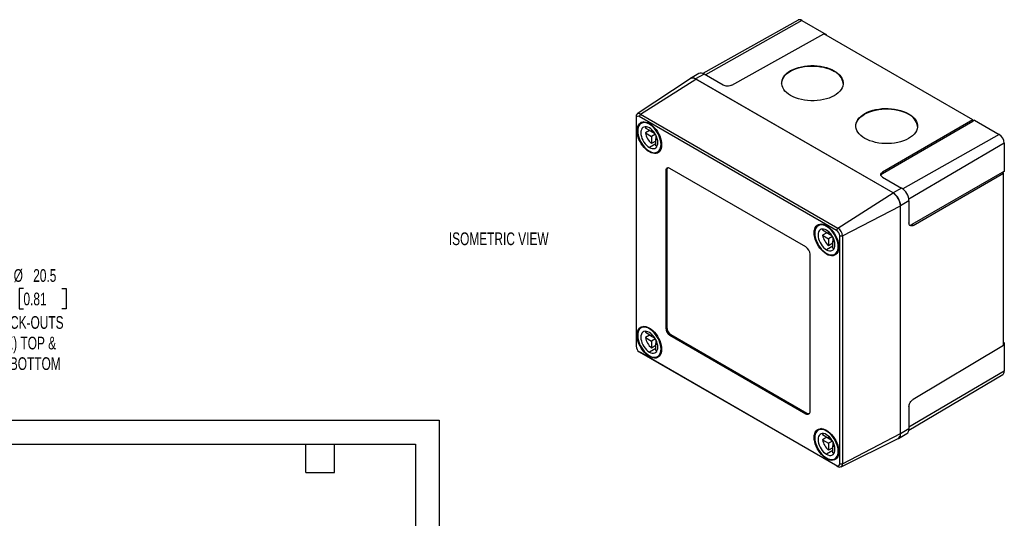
# Model space of a CAD drawing. Header units: millimetres. Extents: x 0 to 543, y 0 to 403.
# Tile 3 of 3: x 209 to 538, y 237 to 403. Entities that reach past the tile are written whole.
import ezdxf

# ---------------------------------------------------------------- set-up
doc = ezdxf.new("R2010")
doc.units = ezdxf.units.MM
doc.header["$LTSCALE"] = 2
doc.layers.add('DIMENSIONS', color=140, linetype='Continuous', lineweight=25)
doc.layers.add('TEXT', color=140, linetype='Continuous', lineweight=25)
doc.styles.add('SLDTEXTSTYLE0', font='TXT', dxfattribs={"width": 0.7})
doc.dimstyles.new('SLDDIMSTYLE2', dxfattribs={"dimtxt": 4.316016, "dimasz": 6.604, "dimexe": 0, "dimexo": 0.0625, "dimgap": 1.079004, "dimtad": 0, "dimtih": 1, "dimtoh": 1, "dimdec": 1, "dimrnd": 1e-09, "dimzin": 12, "dimdsep": 46, "dimtxsty": 'SLDTEXTSTYLE0', "dimsah": 1, "dimcen": 0, "dimadec": 0, "dimazin": 3, "dimtfac": 1, "dimtdec": 1, "dimtofl": 0, "dimtmove": 0, "dimatfit": 3, "dimfxl": 0, "dimfrac": 2, "dimtolj": 1, "dimtzin": 12, "dimarcsym": 0})

# ---------------------------------------------------------------- blocks, each defined once
blk = doc.blocks.new('_D_12')
at = {"layer": 'DIMENSIONS'}
for p, q in [((152.98, 318.16), (183.26, 300.68)), ((210.66, 313.81), (209.21, 313.81)), ((209.21, 313.81), (209.21, 306.95)), ((223.48, 313.81), (224.93, 313.81)), ((224.93, 313.81), (224.93, 306.95)), ((209.21, 306.95), (210.66, 306.95)), ((224.93, 306.95), (223.48, 306.95)), ((183.26, 300.68), (197.9, 300.68))]:
    blk.add_line(p, q, dxfattribs=at)
blk.add_arc((144.11, 323.28), 10.25, 283.9183, 1.7797, dxfattribs=at)
blk.add_solid([(152.98, 318.16), (158.2, 313.98), (159.21, 315.74)], dxfattribs=at)
at = {"layer": 'DIMENSIONS', "attachment_point": 1, "style": 'SLDTEXTSTYLE0'}
for s, insert, char_height in [('%%c', (207.4, 320.23), 4.233), ('20.5', (213.91, 320.23), 4.233), ('0.81', (210.66, 312.41), 4.233), ('KNOCK-OUTS', (197.61, 304.58), 4.233), ('(2X) TOP &', (201.08, 297.72), 4.233), ('(2X) BOTTOM', (197.54, 290.86), 4.2333)]:
    blk.add_mtext(s, dxfattribs=dict(at, insert=insert, char_height=char_height))

msp = doc.modelspace()

# ---------------------------------------------------------------- linework, layer by layer
for p, q in [((468.84, 403.28), (437.14, 385.43)), ((470.03, 403.16), (437.98, 384.98)), ((470.03, 403.16), (478.22, 398.43)), ((446.7, 381.55), (477.38, 398.65)), ((527.1, 369.95), (477.38, 398.65)), ((478.22, 398.43), (477.99, 398.3)), ((478.22, 398.43), (478.22, 398.16)), ((435.78, 385.43), (432.94, 383.83)), ((437.5, 385.25), (434.67, 383.65)), ((443.88, 381.57), (437.5, 385.25)), ((480.85, 386.17), (480.85, 386.33)), ((432.9, 383.72), (415.24, 371.96)), ((416.35, 371.88), (434.71, 383.59)), ((500.51, 345.65), (434.67, 383.65)), ((500.47, 345.62), (434.71, 383.59)), ((414.84, 371), (414.84, 370.49)), ((416.35, 371.88), (415.9, 371.1)), ((481.66, 333.14), (415.9, 371.1)), ((416.35, 371.88), (482.11, 333.91)), ((505.6, 371.88), (505.6, 372.04)), ((414.84, 370.49), (414.84, 294.55)), ((417.43, 369.35), (416.51, 368.82)), ((419.47, 368.66), (419.26, 368.54)), ((527.1, 369.95), (496.95, 352.54)), ((527.1, 369.41), (496.95, 352)), ((527.1, 369.41), (527.1, 369.95)), ((527.67, 369.88), (527.1, 369.57)), ((527.67, 369.88), (535.86, 365.16)), ((419.97, 366.1), (417.94, 367.27)), ((419.35, 366.45), (417.94, 365.63)), ((417.94, 365.63), (419.97, 364.46)), ((419.35, 366.45), (421.13, 365.42)), ((419.97, 366.81), (419.97, 366.1)), ((420.42, 366.36), (419.97, 366.1)), ((421.26, 365.21), (419.97, 364.46)), ((419.97, 364.46), (419.97, 362.12)), ((421.38, 364.99), (421.38, 363.65)), ((535.86, 365.16), (503.77, 346.95)), ((421.38, 362.01), (419.26, 360.79)), ((421.38, 362.93), (419.97, 362.12)), ((421.84, 363.91), (421.38, 363.65)), ((421.38, 363.65), (422, 363.29)), ((421.38, 361.3), (421.38, 363.65)), ((537.56, 362.22), (505.75, 343.53)), ((537.56, 362.22), (537.56, 352.76)), ((419.48, 359.44), (419.26, 359.32)), ((422.01, 359.29), (422.93, 359.82)), ((425.06, 353.19), (424.7, 352.99)), ((424.7, 352.99), (424.7, 300.65)), ((425.06, 353.19), (425.06, 300.85)), ((471.44, 327.64), (426.12, 353.81)), ((496.95, 352.54), (496.95, 352)), ((536.86, 352.5), (506.7, 335.1)), ((507.17, 334.83), (537.33, 352.23)), ((536.86, 352.5), (537.33, 352.23)), ((537.56, 352.76), (537, 352.42)), ((537.33, 294.82), (537.33, 352.23)), ((496.96, 350.93), (503.33, 347.25)), ((482.11, 333.91), (500.47, 345.62)), ((503.33, 347.25), (500.51, 345.65)), ((483.62, 331.29), (502.95, 341.34)), ((502.95, 265.4), (502.95, 341.34)), ((505.79, 343.01), (502.98, 341.36)), ((502.98, 265.34), (502.98, 341.36)), ((505.79, 343.01), (505.79, 335.64)), ((476.47, 335.26), (475.55, 334.73)), ((506.7, 335.1), (507.17, 334.83)), ((479.01, 332.01), (476.98, 333.18)), ((478.39, 332.37), (476.98, 331.55)), ((476.98, 331.55), (479.01, 330.38)), ((478.51, 334.58), (478.3, 334.46)), ((478.39, 332.37), (480.17, 331.34)), ((479.01, 332.72), (479.01, 332.01)), ((479.47, 332.27), (479.01, 332.01)), ((481.66, 333.14), (482.11, 333.91)), ((480.3, 331.12), (479.01, 330.38)), ((479.01, 330.38), (479.01, 328.03)), ((480.42, 328.85), (479.01, 328.03)), ((480.42, 330.9), (480.42, 329.56)), ((480.88, 329.82), (480.42, 329.56)), ((480.42, 329.56), (481.04, 329.2)), ((480.42, 327.21), (480.42, 329.56)), ((482.73, 331.29), (483.62, 331.29)), ((482.73, 255.36), (482.73, 331.29)), ((483.62, 331.29), (483.62, 255.36)), ((472.86, 272.85), (472.86, 325.19)), ((480.42, 327.93), (478.3, 326.7)), ((478.52, 325.36), (478.3, 325.23)), ((481.05, 325.21), (481.97, 325.74)), ((417.43, 301.17), (416.51, 300.64)), ((419.97, 297.91), (417.94, 299.09)), ((419.47, 300.48), (419.26, 300.36)), ((419.97, 298.63), (419.97, 297.91)), ((425.06, 300.85), (424.7, 300.65)), ((419.35, 298.27), (417.94, 297.45)), ((417.94, 297.45), (419.97, 296.28)), ((419.35, 298.27), (421.13, 297.24)), ((420.42, 298.18), (419.97, 297.91)), ((421.26, 297.03), (419.97, 296.28)), ((419.97, 296.28), (419.97, 293.93)), ((421.38, 296.81), (421.38, 295.46)), ((421.84, 295.73), (421.38, 295.46)), ((421.38, 295.46), (422, 295.11)), ((421.38, 293.12), (421.38, 295.46)), ((426.47, 298.4), (426.12, 298.2)), ((426.12, 298.2), (471.44, 272.03)), ((426.47, 298.4), (471.8, 272.24)), ((537.33, 295.79), (537.56, 295.66)), ((537.56, 295.66), (537.33, 295.52)), ((537.56, 295.66), (537.56, 286.2)), ((415.9, 292.7), (481.66, 254.74)), ((416.35, 292.44), (415.9, 292.7)), ((482.11, 254.48), (416.35, 292.44)), ((421.38, 293.83), (419.26, 292.61)), ((421.38, 294.75), (419.97, 293.93)), ((537.33, 294.82), (507.17, 276.8)), ((419.48, 291.26), (419.26, 291.14)), ((422.01, 291.11), (422.93, 291.64)), ((537.56, 286.2), (505.79, 267.53)), ((505.76, 266.58), (537.07, 285.1)), ((505.79, 274.35), (505.79, 266.99)), ((471.8, 272.24), (471.44, 272.03)), ((476.47, 267.08), (475.55, 266.55)), ((478.51, 266.4), (478.3, 266.28)), ((505.79, 266.99), (502.98, 265.34)), ((479.01, 263.83), (476.98, 265)), ((478.39, 264.18), (476.98, 263.37)), ((476.98, 263.37), (479.01, 262.2)), ((478.39, 264.18), (480.17, 263.16)), ((479.01, 264.54), (479.01, 263.83)), ((479.47, 264.09), (479.01, 263.83)), ((480.3, 262.94), (479.01, 262.2)), ((480.42, 262.72), (480.42, 261.38)), ((483.14, 254.35), (502.15, 263.76)), ((483.62, 255.36), (502.95, 265.4)), ((502.27, 263.74), (505.08, 265.41)), ((480.42, 259.75), (478.3, 258.52)), ((479.01, 262.2), (479.01, 259.85)), ((480.42, 260.67), (479.01, 259.85)), ((480.88, 261.64), (480.42, 261.38)), ((480.42, 261.38), (481.04, 261.02)), ((480.42, 259.03), (480.42, 261.38)), ((478.52, 257.18), (478.3, 257.05)), ((481.05, 257.02), (481.97, 257.56)), ((481.66, 254.74), (482.11, 254.48)), ((482.73, 255.36), (483.62, 255.36))]:
    msp.add_line(p, q)
at = {"color": 7, "linetype": 'Continuous'}
for p, q in [((0, 269.88), (349.25, 269.88)), ((349.25, 269.88), (349.25, 0))]:
    msp.add_line(p, q, dxfattribs=at)
at = {"flags": 128}
for points in [[(463.36, 382.22), (463.37, 382.42), (463.48, 383.03), (463.7, 383.63), (464.04, 384.21), (464.47, 384.77), (465.01, 385.3), (465.64, 385.79), (466.36, 386.24), (467.15, 386.65), (468.02, 387), (468.95, 387.31), (469.93, 387.55), (470.95, 387.74), (472, 387.86), (473.07, 387.92), (474.14, 387.91), (475.21, 387.84), (476.26, 387.71), (477.28, 387.51), (478.26, 387.26), (479.19, 386.95), (480.05, 386.58), (480.85, 386.17)], [(466.36, 378.11), (465.64, 378.57), (465.01, 379.07), (464.47, 379.6), (464.04, 380.17), (463.71, 380.75), (463.48, 381.35), (463.37, 381.97), (463.37, 382.58), (463.48, 383.19), (463.71, 383.79), (464.04, 384.37), (464.47, 384.93), (465.01, 385.46), (465.64, 385.95), (466.36, 386.41), (467.16, 386.81), (468.02, 387.17), (468.95, 387.47), (469.93, 387.72), (470.95, 387.9), (472, 388.02), (473.07, 388.08), (474.14, 388.08), (475.21, 388.01), (476.26, 387.87), (477.28, 387.68), (478.26, 387.42), (479.19, 387.11), (480.06, 386.75), (480.85, 386.33)], [(480.85, 386.33), (481.57, 385.87), (482.2, 385.37), (482.74, 384.84), (483.17, 384.27), (483.51, 383.69), (483.73, 383.09), (483.84, 382.48), (483.84, 381.86), (483.73, 381.25), (483.51, 380.65), (483.17, 380.07), (482.74, 379.51), (482.2, 378.98), (481.57, 378.49), (480.85, 378.04), (480.06, 377.63), (479.19, 377.27), (478.26, 376.97), (477.28, 376.73), (476.26, 376.54), (475.21, 376.42), (474.14, 376.36), (473.07, 376.37), (472, 376.44), (470.95, 376.57), (469.93, 376.76), (468.95, 377.02), (468.02, 377.33), (467.16, 377.7), (466.36, 378.11)], [(488.11, 367.93), (488.12, 368.13), (488.23, 368.74), (488.45, 369.34), (488.78, 369.92), (489.22, 370.48), (489.76, 371.01), (490.39, 371.5), (491.11, 371.95), (491.9, 372.36), (492.77, 372.72), (493.7, 373.02), (494.68, 373.26), (495.7, 373.45), (496.75, 373.57), (497.82, 373.63), (498.89, 373.62), (499.96, 373.56), (501.01, 373.42), (502.03, 373.23), (503.01, 372.97), (503.94, 372.66), (504.8, 372.3), (505.6, 371.88)], [(491.11, 363.82), (490.39, 364.28), (489.76, 364.78), (489.22, 365.32), (488.79, 365.88), (488.45, 366.47), (488.23, 367.07), (488.12, 367.68), (488.12, 368.29), (488.23, 368.9), (488.45, 369.5), (488.79, 370.08), (489.22, 370.64), (489.76, 371.17), (490.39, 371.67), (491.11, 372.12), (491.9, 372.52), (492.77, 372.88), (493.7, 373.18), (494.68, 373.43), (495.7, 373.61), (496.75, 373.74), (497.82, 373.79), (498.89, 373.79), (499.96, 373.72), (501.01, 373.59), (502.03, 373.39), (503.01, 373.14), (503.94, 372.83), (504.8, 372.46), (505.6, 372.04)], [(505.6, 372.04), (506.32, 371.59), (506.95, 371.09), (507.49, 370.55), (507.92, 369.99), (508.25, 369.4), (508.48, 368.8), (508.59, 368.19), (508.59, 367.58), (508.48, 366.97), (508.26, 366.37), (507.92, 365.78), (507.49, 365.23), (506.95, 364.7), (506.32, 364.2), (505.6, 363.75), (504.81, 363.34), (503.94, 362.99), (503.01, 362.68), (502.03, 362.44), (501.01, 362.26), (499.96, 362.13), (498.89, 362.07), (497.82, 362.08), (496.75, 362.15), (495.7, 362.28), (494.68, 362.48), (493.7, 362.73), (492.77, 363.04), (491.9, 363.41), (491.11, 363.82)], [(419.26, 359.32), (418.68, 359.7), (418.1, 360.18), (417.56, 360.73), (417.04, 361.35), (416.57, 362.03), (416.16, 362.74), (415.81, 363.49), (415.53, 364.24), (415.32, 364.99), (415.2, 365.72), (415.16, 366.42), (415.2, 367.07), (415.32, 367.66), (415.53, 368.17), (415.81, 368.61), (416.16, 368.94), (416.57, 369.18), (417.04, 369.32), (417.56, 369.35), (418.1, 369.27), (418.68, 369.08), (419.26, 368.79)], [(419.26, 368.54), (418.71, 368.82), (418.16, 369), (417.64, 369.07), (417.16, 369.05), (416.71, 368.92), (416.32, 368.69), (415.99, 368.37), (415.72, 367.96), (415.53, 367.47), (415.41, 366.92), (415.37, 366.3), (415.41, 365.64), (415.53, 364.94), (415.72, 364.23), (415.99, 363.51), (416.32, 362.81), (416.71, 362.13), (417.16, 361.49), (417.64, 360.9), (418.16, 360.38), (418.71, 359.93), (419.26, 359.56)], [(419.26, 367.32), (418.77, 367.55), (418.29, 367.68), (417.85, 367.7), (417.44, 367.61), (417.09, 367.4), (416.81, 367.1), (416.6, 366.71), (416.47, 366.23), (416.43, 365.69), (416.47, 365.09), (416.6, 364.47), (416.81, 363.83), (417.09, 363.21), (417.44, 362.6), (417.85, 362.04), (418.29, 361.54), (418.77, 361.12), (419.26, 360.79)], [(418.1, 367.7), (418.05, 367.61), (417.94, 367.27)], [(419.26, 368.79), (419.84, 368.4), (420.42, 367.93), (420.96, 367.38), (421.48, 366.76), (421.95, 366.08), (422.36, 365.37), (422.71, 364.62), (422.99, 363.87), (423.19, 363.12), (423.32, 362.38), (423.36, 361.69), (423.32, 361.04), (423.19, 360.45), (422.99, 359.93), (422.71, 359.5), (422.36, 359.16), (421.95, 358.92), (421.48, 358.79), (420.96, 358.76), (420.42, 358.84), (419.84, 359.03), (419.26, 359.32)], [(419.26, 359.56), (419.81, 359.29), (420.36, 359.11), (420.88, 359.04), (421.36, 359.06), (421.81, 359.19), (422.2, 359.42), (422.53, 359.74), (422.8, 360.15), (422.99, 360.63), (423.11, 361.19), (423.15, 361.81), (423.11, 362.47), (422.99, 363.17), (422.8, 363.88), (422.53, 364.59), (422.2, 365.3), (421.81, 365.98), (421.36, 366.62), (420.88, 367.21), (420.36, 367.73), (419.81, 368.18), (419.26, 368.54)], [(419.26, 360.79), (419.75, 360.55), (420.23, 360.43), (420.67, 360.41), (421.08, 360.5), (421.43, 360.7), (421.71, 361.01), (421.92, 361.4), (422.05, 361.88), (422.09, 362.42), (422.05, 363.01), (421.92, 363.64), (421.71, 364.27), (421.43, 364.9), (421.08, 365.51), (420.67, 366.07), (420.23, 366.56), (419.75, 366.99), (419.26, 367.32)], [(421.38, 361.3), (421.74, 361.23), (421.84, 361.22)], [(478.3, 325.23), (477.72, 325.62), (477.15, 326.09), (476.6, 326.64), (476.09, 327.26), (475.62, 327.94), (475.2, 328.66), (474.85, 329.4), (474.57, 330.16), (474.37, 330.91), (474.24, 331.64), (474.2, 332.34), (474.24, 332.99), (474.37, 333.57), (474.57, 334.09), (474.85, 334.52), (475.2, 334.86), (475.62, 335.1), (476.09, 335.23), (476.6, 335.26), (477.15, 335.18), (477.72, 334.99), (478.3, 334.7)], [(478.3, 334.46), (477.75, 334.73), (477.21, 334.91), (476.69, 334.99), (476.2, 334.96), (475.76, 334.83), (475.36, 334.61), (475.03, 334.29), (474.77, 333.88), (474.57, 333.39), (474.45, 332.83), (474.41, 332.21), (474.45, 331.55), (474.57, 330.86), (474.77, 330.15), (475.03, 329.43), (475.36, 328.72), (475.76, 328.05), (476.2, 327.4), (476.69, 326.82), (477.21, 326.29), (477.75, 325.84), (478.3, 325.48)], [(478.3, 333.24), (477.81, 333.47), (477.34, 333.6), (476.89, 333.61), (476.49, 333.52), (476.14, 333.32), (475.85, 333.02), (475.65, 332.62), (475.52, 332.14), (475.47, 331.6), (475.52, 331.01), (475.65, 330.39), (475.85, 329.75), (476.14, 329.12), (476.49, 328.52), (476.89, 327.96), (477.34, 327.46), (477.81, 327.04), (478.3, 326.7)], [(477.14, 333.62), (477.1, 333.53), (476.98, 333.18)], [(478.3, 334.7), (478.89, 334.32), (479.46, 333.85), (480.01, 333.29), (480.52, 332.67), (480.99, 332), (481.4, 331.28), (481.75, 330.54), (482.03, 329.78), (482.24, 329.03), (482.36, 328.3), (482.4, 327.6), (482.36, 326.95), (482.24, 326.36), (482.03, 325.85), (481.75, 325.42), (481.4, 325.08), (480.99, 324.84), (480.52, 324.7), (480.01, 324.68), (479.46, 324.76), (478.89, 324.94), (478.3, 325.23)], [(478.3, 325.48), (478.86, 325.2), (479.4, 325.03), (479.92, 324.95), (480.41, 324.98), (480.85, 325.1), (481.24, 325.33), (481.57, 325.65), (481.84, 326.06), (482.03, 326.55), (482.15, 327.11), (482.19, 327.72), (482.15, 328.39), (482.03, 329.08), (481.84, 329.79), (481.57, 330.51), (481.24, 331.21), (480.85, 331.89), (480.41, 332.53), (479.92, 333.12), (479.4, 333.65), (478.86, 334.09), (478.3, 334.46)], [(478.3, 326.7), (478.79, 326.47), (479.27, 326.34), (479.72, 326.32), (480.12, 326.42), (480.47, 326.62), (480.75, 326.92), (480.96, 327.32), (481.09, 327.79), (481.13, 328.34), (481.09, 328.93), (480.96, 329.55), (480.75, 330.19), (480.47, 330.82), (480.12, 331.42), (479.72, 331.98), (479.27, 332.48), (478.79, 332.9), (478.3, 333.24)], [(480.42, 327.21), (480.78, 327.14), (480.88, 327.14)], [(419.26, 291.14), (418.68, 291.52), (418.1, 292), (417.56, 292.55), (417.04, 293.17), (416.57, 293.84), (416.16, 294.56), (415.81, 295.3), (415.53, 296.06), (415.32, 296.81), (415.2, 297.54), (415.16, 298.24), (415.2, 298.89), (415.32, 299.48), (415.53, 299.99), (415.81, 300.42), (416.16, 300.76), (416.57, 301), (417.04, 301.14), (417.56, 301.16), (418.1, 301.08), (418.68, 300.9), (419.26, 300.61)], [(419.26, 300.36), (418.71, 300.64), (418.16, 300.81), (417.64, 300.89), (417.16, 300.86), (416.71, 300.74), (416.32, 300.51), (415.99, 300.19), (415.72, 299.78), (415.53, 299.29), (415.41, 298.73), (415.37, 298.12), (415.41, 297.46), (415.53, 296.76), (415.72, 296.05), (415.99, 295.33), (416.32, 294.63), (416.71, 293.95), (417.16, 293.31), (417.64, 292.72), (418.16, 292.2), (418.71, 291.75), (419.26, 291.38)], [(419.26, 299.14), (418.77, 299.37), (418.29, 299.5), (417.85, 299.52), (417.44, 299.42), (417.09, 299.22), (416.81, 298.92), (416.6, 298.52), (416.47, 298.05), (416.43, 297.51), (416.47, 296.91), (416.6, 296.29), (416.81, 295.65), (417.09, 295.02), (417.44, 294.42), (417.85, 293.86), (418.29, 293.36), (418.77, 292.94), (419.26, 292.61)], [(418.1, 299.52), (418.05, 299.43), (417.94, 299.09)], [(419.26, 300.61), (419.84, 300.22), (420.42, 299.75), (420.96, 299.2), (421.48, 298.58), (421.95, 297.9), (422.36, 297.18), (422.71, 296.44), (422.99, 295.69), (423.19, 294.94), (423.32, 294.2), (423.36, 293.51), (423.32, 292.86), (423.19, 292.27), (422.99, 291.75), (422.71, 291.32), (422.36, 290.98), (421.95, 290.74), (421.48, 290.61), (420.96, 290.58), (420.42, 290.66), (419.84, 290.85), (419.26, 291.14)], [(419.26, 291.38), (419.81, 291.11), (420.36, 290.93), (420.88, 290.85), (421.36, 290.88), (421.81, 291.01), (422.2, 291.24), (422.53, 291.56), (422.8, 291.96), (422.99, 292.45), (423.11, 293.01), (423.15, 293.63), (423.11, 294.29), (422.99, 294.98), (422.8, 295.7), (422.53, 296.41), (422.2, 297.12), (421.81, 297.8), (421.36, 298.44), (420.88, 299.03), (420.36, 299.55), (419.81, 300), (419.26, 300.36)], [(419.26, 292.61), (419.75, 292.37), (420.23, 292.25), (420.67, 292.23), (421.08, 292.32), (421.43, 292.52), (421.71, 292.83), (421.92, 293.22), (422.05, 293.7), (422.09, 294.24), (422.05, 294.83), (421.92, 295.46), (421.71, 296.09), (421.43, 296.72), (421.08, 297.33), (420.67, 297.88), (420.23, 298.38), (419.75, 298.81), (419.26, 299.14)], [(421.38, 293.12), (421.74, 293.05), (421.84, 293.04)], [(478.3, 257.05), (477.72, 257.44), (477.15, 257.91), (476.6, 258.46), (476.09, 259.08), (475.62, 259.76), (475.2, 260.48), (474.85, 261.22), (474.57, 261.97), (474.37, 262.73), (474.24, 263.46), (474.2, 264.16), (474.24, 264.81), (474.37, 265.39), (474.57, 265.91), (474.85, 266.34), (475.2, 266.68), (475.62, 266.92), (476.09, 267.05), (476.6, 267.08), (477.15, 267), (477.72, 266.81), (478.3, 266.52)], [(478.3, 266.28), (477.75, 266.55), (477.21, 266.73), (476.69, 266.81), (476.2, 266.78), (475.76, 266.65), (475.36, 266.43), (475.03, 266.1), (474.77, 265.7), (474.57, 265.21), (474.45, 264.65), (474.41, 264.03), (474.45, 263.37), (474.57, 262.68), (474.77, 261.96), (475.03, 261.25), (475.36, 260.54), (475.76, 259.86), (476.2, 259.22), (476.69, 258.64), (477.21, 258.11), (477.75, 257.66), (478.3, 257.3)], [(478.3, 266.52), (478.89, 266.14), (479.46, 265.66), (480.01, 265.11), (480.52, 264.49), (480.99, 263.82), (481.4, 263.1), (481.75, 262.36), (482.03, 261.6), (482.24, 260.85), (482.36, 260.12), (482.4, 259.42), (482.36, 258.77), (482.24, 258.18), (482.03, 257.67), (481.75, 257.24), (481.4, 256.9), (480.99, 256.66), (480.52, 256.52), (480.01, 256.5), (479.46, 256.58), (478.89, 256.76), (478.3, 257.05)], [(478.3, 257.3), (478.86, 257.02), (479.4, 256.85), (479.92, 256.77), (480.41, 256.8), (480.85, 256.92), (481.24, 257.15), (481.57, 257.47), (481.84, 257.88), (482.03, 258.37), (482.15, 258.93), (482.19, 259.54), (482.15, 260.2), (482.03, 260.9), (481.84, 261.61), (481.57, 262.33), (481.24, 263.03), (480.85, 263.71), (480.41, 264.35), (479.92, 264.94), (479.4, 265.46), (478.86, 265.91), (478.3, 266.28)], [(478.3, 265.05), (477.81, 265.29), (477.34, 265.42), (476.89, 265.43), (476.49, 265.34), (476.14, 265.14), (475.85, 264.83), (475.65, 264.44), (475.52, 263.96), (475.47, 263.42), (475.52, 262.83), (475.65, 262.2), (475.85, 261.57), (476.14, 260.94), (476.49, 260.34), (476.89, 259.78), (477.34, 259.28), (477.81, 258.85), (478.3, 258.52)], [(477.14, 265.44), (477.1, 265.35), (476.98, 265)], [(478.3, 258.52), (478.79, 258.29), (479.27, 258.16), (479.72, 258.14), (480.12, 258.24), (480.47, 258.44), (480.75, 258.74), (480.96, 259.14), (481.09, 259.61), (481.13, 260.15), (481.09, 260.75), (480.96, 261.37), (480.75, 262.01), (480.47, 262.64), (480.12, 263.24), (479.72, 263.8), (479.27, 264.3), (478.79, 264.72), (478.3, 265.05)], [(480.42, 259.03), (480.78, 258.96), (480.88, 258.96)]]:
    msp.add_lwpolyline(points, dxfattribs=at)
for centre, radius, start, end in [((469.33, 402.18), 1.21, 54.4277, 113.7889), ((433.7, 382.46), 1.54, 50.6928, 137.4779), ((436.49, 383.83), 1.75, 54.4277, 113.7889), ((478.78, 381.5), 5.11, 6.3194, 66.0191), ((433.7, 382.28), 1.65, 52.4372, 119.1266), ((415.76, 371.15), 0.934, 50.7967, 189.214), ((415.49, 370.59), 0.658, 50.7967, 189.214), ((503.52, 367.21), 5.11, 6.3194, 66.0191), ((424.35, 366.99), 6.56, 191.9492, 228.0508), ((533.88, 362.05), 3.69, 2.6055, 57.3945), ((425.57, 353.13), 0.873, 50.7967, 189.214), ((426.15, 353.28), 1.1, 140.0277, 184.268), ((497.57, 341.09), 5.38, 2.6055, 57.3945), ((497.61, 341.11), 5.38, 2.6055, 57.3945), ((500.47, 342.76), 5.33, 2.6055, 57.3945), ((483.39, 332.91), 6.56, 191.9492, 228.0508), ((480.41, 331.19), 2.31, 2.6055, 57.3945), ((480.34, 331.14), 3.29, 2.6055, 57.3945), ((469.79, 325.05), 3.07, 2.6055, 57.3945), ((427.78, 300.79), 3.07, 182.6055, 237.3945), ((428.13, 300.99), 3.07, 182.6055, 237.3945), ((424.35, 298.81), 6.56, 191.9492, 228.0508), ((417.15, 294.65), 2.31, 182.6055, 237.3945), ((536.35, 286.08), 1.21, 306.2094, 5.5757), ((472, 272.71), 0.873, 230.7967, 9.214), ((472.42, 273.15), 1.1, 235.7353, 279.9695), ((504.05, 266.82), 1.75, 306.2094, 5.5757), ((483.39, 264.73), 6.56, 191.9492, 228.0508), ((501.46, 265.09), 1.54, 282.5205, 9.3122), ((501.26, 265.21), 1.7, 301.8578, 6.5804), ((482.08, 255.25), 0.658, 230.7967, 9.214), ((482.7, 255.21), 0.934, 230.7967, 9.214)]:
    msp.add_arc(centre, radius, start, end)
for points, knots in [([(446.7, 381.55), (446.53, 381.46), (446.32, 381.37), (445.83, 381.26), (445.56, 381.23), (445.01, 381.23), (444.74, 381.27), (444.25, 381.39), (444.05, 381.48), (443.88, 381.57)], [0, 0, 0, 0, 0.25, 0.25, 0.5, 0.5, 0.75, 0.75, 1, 1, 1, 1]), ([(496.96, 350.93), (496.79, 351.03), (496.64, 351.15), (496.43, 351.42), (496.37, 351.58), (496.37, 351.89), (496.43, 352.05), (496.63, 352.33), (496.78, 352.45), (496.95, 352.54)], [0, 0, 0, 0, 0.25, 0.25, 0.5, 0.5, 0.75, 0.75, 1, 1, 1, 1]), ([(496.95, 352), (496.83, 351.92), (496.59, 351.76), (496.49, 351.57), (496.44, 351.47)], [0, 0, 0, 0, 0.514162, 1, 1, 1, 1]), ([(507.17, 334.83), (507.01, 334.73), (506.83, 334.66), (506.49, 334.62), (506.33, 334.65), (506.06, 334.81), (505.95, 334.94), (505.81, 335.26), (505.79, 335.45), (505.79, 335.64)], [0, 0, 0, 0, 0.25, 0.25, 0.5, 0.5, 0.75, 0.75, 1, 1, 1, 1]), ([(506, 334.94), (506.08, 334.93), (506.3, 334.89), (506.55, 335.02), (506.7, 335.1)], [0, 0, 0, 0, 0.385309, 1, 1, 1, 1]), ([(505.79, 274.35), (505.79, 274.54), (505.81, 274.76), (505.95, 275.24), (506.06, 275.5), (506.33, 275.98), (506.49, 276.2), (506.83, 276.56), (507.01, 276.7), (507.17, 276.8)], [0, 0, 0, 0, 0.25, 0.25, 0.5, 0.5, 0.75, 0.75, 1, 1, 1, 1])]:
    msp.add_open_spline(points, degree=3, knots=knots)
at = {"layer": 'TEXT'}
for p, q in [((7.94, 261.94), (341.31, 261.94)), ((304.8, 252.41), (304.8, 261.94)), ((314.32, 252.41), (314.32, 261.94)), ((341.31, 261.94), (341.31, 7.94)), ((304.8, 252.41), (314.32, 252.41))]:
    msp.add_line(p, q, dxfattribs=at)

# ---------------------------------------------------------------- texts
at = {"layer": 'DIMENSIONS', "insert": (352.44, 332.47), "char_height": 4.2333, "attachment_point": 1, "style": 'SLDTEXTSTYLE0'}
msp.add_mtext('ISOMETRIC VIEW', dxfattribs=at)

# ---------------------------------------------------------------- dimensions: what is measured, and where the dimension line sits
at = {"layer": 'DIMENSIONS'}
dim = msp.add_diameter_dim_2p(p1=(135.23, 328.41), p2=(152.98, 318.16), text='<>\\PKNOCK-OUTS\\P(2X) TOP &\\P(2X) BOTTOM', dimstyle='SLDDIMSTYLE2', dxfattribs=at)
dim.commit()
dim.dimension.update_dxf_attribs({"geometry": '_D_12', "text_midpoint": (217.07, 302.91), "dimtype": 163})

doc.saveas('drawing.dxf')
